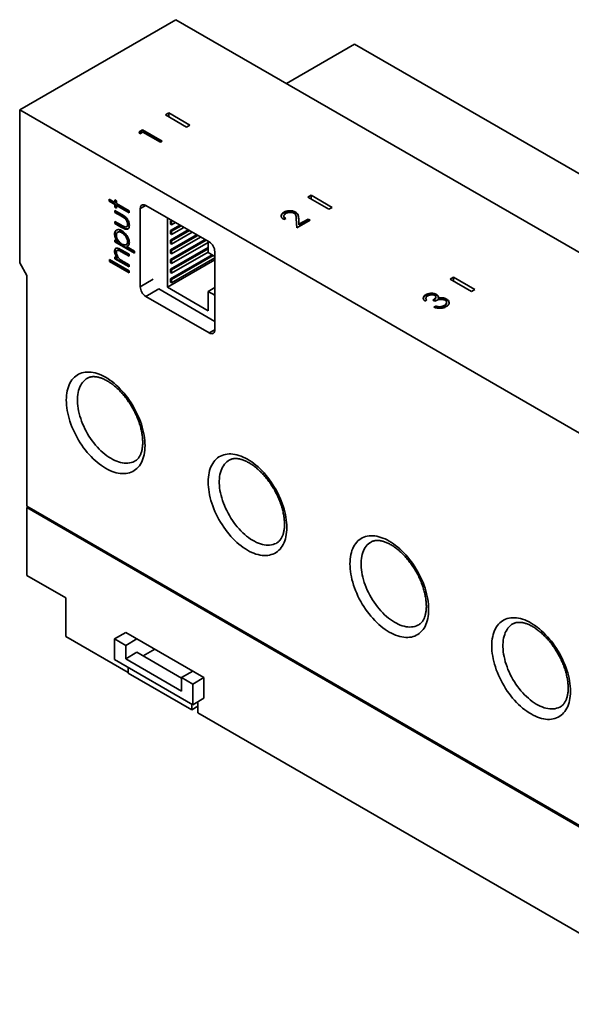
# Paper-space layout 'Blatt1' of a CAD drawing. Header units: millimetres. Extents: x 5 to 589, y 4 to 401.
# Tile 2 of 11: x 5 to 75, y 77 to 201. Entities that reach past the tile are written whole.
import ezdxf

# ---------------------------------------------------------------- set-up
doc = ezdxf.new("R2010")
doc.units = ezdxf.units.MM

psp = doc.layouts.new('Blatt1')

# ---------------------------------------------------------------- linework, layer by layer
at = {"color": 7, "linetype": 'Continuous', "lineweight": 35}
for p, q in [((4.97, 190.01), (24.76, 201.44)), ((239.72, 77.35), (24.76, 201.44)), ((47.39, 198.34), (38.77, 193.36)), ((47.39, 198.34), (262.35, 74.24)), ((4.97, 190.01), (4.97, 170.66)), ((219.93, 65.92), (4.97, 190.01)), ((23.85, 189.64), (23.42, 189.4)), ((26.53, 188.09), (23.85, 189.64)), ((23.85, 189.15), (23.85, 189.64)), ((23.42, 189.4), (26.11, 187.85)), ((20.08, 187.23), (20.54, 187.49)), ((20.19, 187), (20.08, 187.23)), ((20.11, 187.16), (20.54, 187.41)), ((20.57, 187.22), (20.19, 187)), ((20.54, 187.49), (23.01, 186.06)), ((20.54, 187.41), (20.54, 187.49)), ((20.54, 187.41), (22.94, 186.02)), ((22.79, 185.93), (20.57, 187.22)), ((26.11, 187.85), (26.53, 188.09)), ((23.01, 186.06), (22.79, 185.93)), ((16.29, 178.71), (17.02, 178.29)), ((16.29, 178.45), (16.29, 178.71)), ((16.36, 178.49), (16.29, 178.45)), ((17.02, 178.03), (16.29, 178.45)), ((16.36, 178.49), (16.36, 178.67)), ((17.09, 178.07), (16.36, 178.49)), ((17.02, 178.62), (17.24, 178.49)), ((17.02, 178.29), (17.02, 178.62)), ((17.09, 178.33), (17.02, 178.29)), ((17.09, 178.33), (17.09, 178.58)), ((17.24, 178.49), (17.24, 178.16)), ((41.88, 179.24), (41.45, 178.99)), ((41.45, 178.99), (44.14, 177.44)), ((44.56, 177.68), (41.88, 179.24)), ((41.88, 178.75), (41.88, 179.24)), ((17.09, 178.07), (17.02, 178.03)), ((17.02, 177.7), (17.02, 178.03)), ((17.09, 177.74), (17.02, 177.7)), ((17.24, 177.57), (17.02, 177.7)), ((17.02, 177.3), (17.9, 176.79)), ((17.02, 177.04), (17.02, 177.3)), ((17.09, 177.08), (17.02, 177.04)), ((17.85, 176.56), (17.02, 177.04)), ((17.09, 177.74), (17.09, 178.07)), ((17.24, 177.65), (17.09, 177.74)), ((17.09, 177.08), (17.09, 177.26)), ((17.93, 176.6), (17.09, 177.08)), ((17.24, 178.16), (18.82, 177.24)), ((17.31, 177.94), (17.24, 177.9)), ((17.24, 177.9), (17.24, 177.57)), ((18.82, 176.99), (17.24, 177.9)), ((18.82, 177.07), (17.31, 177.94)), ((18.82, 177.24), (18.82, 176.99)), ((20.95, 177.93), (20.24, 177.52)), ((20.24, 177.52), (20.24, 167.64)), ((28.97, 173.3), (20.95, 177.93)), ((38.43, 176.99), (38.43, 177.07)), ((39.91, 177), (39.91, 177.08)), ((44.14, 177.44), (44.56, 177.68)), ((17.02, 175.91), (17.85, 175.42)), ((17.02, 175.65), (17.02, 175.91)), ((17.09, 175.69), (17.09, 175.87)), ((17.93, 176.6), (17.85, 176.56)), ((18.37, 176.31), (18.3, 176.27)), ((23.67, 176.36), (23.67, 167.58)), ((24.2, 176.05), (24.07, 175.98)), ((24.07, 175.98), (24.07, 175.57)), ((24.21, 175.9), (24.07, 175.98)), ((24.34, 175.97), (24.21, 175.9)), ((24.21, 175.9), (24.21, 175.49)), ((24.21, 175.49), (24.69, 175.76)), ((38.42, 176.6), (38.42, 176.51)), ((38.67, 176.26), (38.44, 176.13)), ((40.06, 175.09), (40, 176.23)), ((41.74, 176.06), (40.06, 175.09)), ((40.3, 176.28), (40.34, 175.54)), ((40.3, 176.2), (40.3, 176.28)), ((40.3, 176.2), (40.34, 175.46)), ((40.34, 175.54), (41.49, 176.2)), ((40.34, 175.46), (41.49, 176.12)), ((41.49, 176.2), (41.74, 176.06)), ((41.49, 176.12), (41.49, 176.2)), ((41.49, 176.12), (41.67, 176.02)), ((17.09, 175.69), (17.02, 175.65)), ((17.88, 175.15), (17.02, 175.65)), ((17.95, 175.19), (17.09, 175.69)), ((17.45, 174.58), (17.38, 174.54)), ((17.95, 175.19), (17.88, 175.15)), ((17.99, 174.51), (17.92, 174.47)), ((18.5, 175.23), (18.57, 175.27)), ((18.7, 175.58), (18.63, 175.54)), ((24.21, 175.49), (24.07, 175.57)), ((25.26, 175.44), (24.07, 174.75)), ((26.32, 174.83), (24.07, 173.53)), ((24.07, 174.75), (24.07, 174.34)), ((24.21, 174.67), (24.07, 174.75)), ((25.4, 175.36), (24.21, 174.67)), ((24.21, 174.26), (25.75, 175.15)), ((26.46, 174.74), (24.21, 173.45)), ((24.21, 174.67), (24.21, 174.26)), ((24.21, 173.04), (26.82, 174.54)), ((40.34, 175.46), (40.34, 175.54)), ((17.06, 174.35), (16.98, 174.31)), ((17.02, 173.56), (17.35, 173.37)), ((17.02, 173.3), (17.02, 173.56)), ((17.09, 173.35), (17.02, 173.3)), ((19.49, 171.88), (17.02, 173.3)), ((17.09, 173.35), (17.09, 173.52)), ((19.49, 171.96), (17.09, 173.35)), ((17.42, 173.41), (17.35, 173.37)), ((18.7, 173.38), (18.63, 173.34)), ((24.21, 174.26), (24.07, 174.34)), ((24.07, 172.3), (27.38, 174.21)), ((24.07, 171.08), (28.44, 173.6)), ((24.07, 173.53), (24.07, 173.12)), ((24.21, 173.45), (24.07, 173.53)), ((24.21, 172.22), (27.52, 174.13)), ((27.88, 173.93), (24.21, 171.81)), ((24.21, 171), (28.58, 173.52)), ((24.21, 173.45), (24.21, 173.04)), ((28.83, 173.25), (24.21, 170.59)), ((28.83, 171.95), (28.83, 173.38)), ((17.06, 172.18), (16.98, 172.14)), ((17.38, 172.27), (17.31, 172.23)), ((17.63, 172.25), (17.56, 172.21)), ((17.9, 172.28), (18.82, 171.75)), ((18.04, 172.02), (17.97, 171.98)), ((18.82, 171.57), (18.04, 172.02)), ((18.46, 172.96), (18.53, 173)), ((18.57, 172.75), (18.5, 172.71)), ((18.5, 172.71), (19.49, 172.13)), ((18.66, 172.78), (18.57, 172.75)), ((19.49, 172.13), (19.49, 171.88)), ((24.21, 173.04), (24.07, 173.12)), ((24.07, 169.85), (28.83, 172.6)), ((24.07, 171.89), (24.07, 172.3)), ((24.21, 172.22), (24.07, 172.3)), ((24.21, 169.77), (28.83, 172.44)), ((24.21, 171.81), (24.21, 172.22)), ((28.83, 172.03), (24.21, 169.36)), ((29.68, 162.19), (29.68, 172.07)), ((16.35, 171.09), (18.82, 169.66)), ((16.35, 170.83), (16.35, 171.09)), ((16.42, 170.87), (16.35, 170.83)), ((18.82, 169.4), (16.35, 170.83)), ((16.42, 170.87), (16.42, 171.05)), ((18.82, 169.48), (16.42, 170.87)), ((17.02, 171.44), (17.34, 171.25)), ((17.02, 171.18), (17.02, 171.44)), ((17.09, 171.22), (17.02, 171.18)), ((18.82, 170.14), (17.02, 171.18)), ((17.09, 171.22), (17.09, 171.4)), ((18.82, 170.22), (17.09, 171.22)), ((17.41, 171.29), (17.34, 171.25)), ((18.82, 171.49), (17.97, 171.98)), ((18.17, 170.77), (18.82, 170.39)), ((18.82, 171.75), (18.82, 171.49)), ((29.68, 171.05), (23.67, 167.58)), ((24.21, 171.81), (24.07, 171.89)), ((24.07, 168.63), (29.33, 171.66)), ((24.07, 170.67), (24.07, 171.08)), ((24.21, 171), (24.07, 171.08)), ((24.21, 168.55), (29.47, 171.58)), ((29.68, 171.29), (24.21, 168.14)), ((24.21, 170.59), (24.21, 171)), ((29.68, 171.46), (28.83, 171.95)), ((4.97, 170.66), (5.88, 169.07)), ((18.82, 170.39), (18.82, 170.14)), ((18.82, 169.66), (18.82, 169.4)), ((24.21, 170.59), (24.07, 170.67)), ((24.07, 169.45), (24.07, 169.85)), ((24.21, 169.77), (24.07, 169.85)), ((24.21, 169.36), (24.21, 169.77)), ((5.88, 169.07), (5.88, 139.84)), ((21.87, 168.58), (20.24, 167.64)), ((24.21, 169.36), (24.07, 169.45)), ((24.07, 168.22), (24.07, 168.63)), ((24.21, 168.55), (24.07, 168.63)), ((24.21, 168.14), (24.21, 168.55)), ((59.91, 168.83), (59.48, 168.58)), ((59.48, 168.58), (62.17, 167.03)), ((62.59, 167.27), (59.91, 168.83)), ((59.91, 168.34), (59.91, 168.83)), ((22.57, 167.35), (20.95, 166.42)), ((22.57, 167.35), (29.68, 163.25)), ((23.67, 167.58), (28.83, 164.6)), ((24.21, 168.14), (24.07, 168.22)), ((29.68, 167.54), (28.83, 167.05)), ((28.83, 164.6), (28.83, 167.05)), ((28.83, 167.05), (29.68, 166.56)), ((62.17, 167.03), (62.59, 167.27)), ((20.95, 166.42), (28.97, 161.78)), ((56.51, 165.96), (56.28, 165.83)), ((56.39, 166.54), (56.39, 166.62)), ((56.42, 166.18), (56.42, 166.1)), ((57.55, 165.79), (57.3, 165.94)), ((57.66, 166.27), (57.66, 166.35)), ((57.75, 166.59), (57.75, 166.67)), ((57.97, 166.13), (57.97, 166.21)), ((58.45, 166.16), (58.45, 166.24)), ((59.04, 165.99), (59.04, 166.07)), ((57.43, 165.06), (57.65, 165.19)), ((57.52, 165.03), (57.65, 165.11)), ((57.65, 165.11), (57.65, 165.19)), ((58.19, 165.02), (58.19, 165.1)), ((58.73, 165.18), (58.73, 165.27)), ((59.03, 165.56), (59.03, 165.65)), ((29.68, 162.19), (28.97, 161.78)), ((220.84, 15.74), (5.88, 139.84)), ((6.03, 139.75), (5.88, 139.67)), ((5.88, 139.67), (220.84, 15.58)), ((5.88, 139.67), (5.88, 131.1)), ((6.17, 139.67), (220.84, 15.74)), ((6.17, 139.67), (6.17, 139.67)), ((10.83, 128.24), (5.88, 131.1)), ((10.83, 123.34), (10.83, 128.24)), ((18.4, 123.87), (16.99, 123.06)), ((28.3, 118.16), (18.4, 123.87)), ((18.69, 118.81), (10.83, 123.34)), ((16.99, 120.44), (16.99, 123.06)), ((16.99, 123.06), (18.4, 122.24)), ((19.81, 123.06), (18.4, 122.24)), ((18.4, 120.55), (18.4, 122.24)), ((18.4, 120.55), (19.81, 121.36)), ((25.47, 118.1), (19.81, 121.36)), ((22.08, 121.75), (20.61, 120.9)), ((26.89, 114.73), (16.99, 120.44)), ((25.47, 116.46), (18.4, 120.55)), ((18.69, 119.46), (18.69, 118.73)), ((18.69, 118.73), (26.75, 114.08)), ((25.47, 118.16), (26.89, 118.97)), ((25.47, 116.46), (25.47, 118.16)), ((25.47, 118.16), (26.89, 117.34)), ((28.3, 118.16), (26.89, 117.34)), ((26.89, 117.34), (26.89, 114.73)), ((28.3, 115.55), (28.3, 118.16)), ((26.75, 114.81), (26.75, 114.08)), ((28.3, 115.55), (26.89, 114.73)), ((27.52, 113.71), (27.52, 115.1)), ((27.52, 114.52), (26.75, 114.08)), ((109.76, 66.23), (27.52, 113.71))]:
    psp.add_line(p, q, dxfattribs=at)
at = {"color": 7, "linetype": 'Continuous', "lineweight": 35, "flags": 128}
for points in [[(20.95, 177.93), (20.84, 177.98), (20.73, 178.01), (20.62, 178.02), (20.53, 178.01), (20.45, 177.98), (20.37, 177.92), (20.32, 177.85), (20.27, 177.75), (20.25, 177.64), (20.24, 177.52)], [(28.97, 161.78), (29.08, 161.73), (29.19, 161.7), (29.29, 161.69), (29.39, 161.7), (29.47, 161.73), (29.54, 161.79), (29.6, 161.86), (29.64, 161.96), (29.67, 162.07), (29.68, 162.19)], [(20.84, 147.53), (20.83, 147.23), (20.81, 146.93), (20.77, 146.64), (20.72, 146.36), (20.66, 146.1), (20.58, 145.85), (20.49, 145.61), (20.38, 145.38), (20.26, 145.17), (20.13, 144.98), (19.98, 144.8), (19.82, 144.64), (19.65, 144.49), (19.47, 144.36), (19.28, 144.25), (19.08, 144.16), (18.87, 144.09), (18.65, 144.03), (18.42, 143.99), (18.19, 143.98), (17.95, 143.98), (17.7, 144), (17.45, 144.04), (17.19, 144.09), (16.93, 144.17), (16.66, 144.26), (16.39, 144.38), (16.12, 144.51), (15.85, 144.65), (15.58, 144.82), (15.32, 145), (15.05, 145.2), (14.78, 145.41), (14.52, 145.63), (14.26, 145.87), (14.01, 146.13), (13.76, 146.39), (13.52, 146.67), (13.28, 146.96), (13.06, 147.26), (12.84, 147.57), (12.63, 147.89), (12.43, 148.21), (12.24, 148.54), (12.06, 148.88), (11.89, 149.22), (11.73, 149.56), (11.58, 149.91), (11.45, 150.26), (11.33, 150.61), (11.22, 150.95), (11.13, 151.3), (11.05, 151.64), (10.99, 151.98), (10.94, 152.32), (10.9, 152.65), (10.88, 152.97), (10.87, 153.29), (10.88, 153.6), (10.9, 153.89), (10.94, 154.18), (10.99, 154.46), (11.05, 154.72), (11.13, 154.98), (11.22, 155.21), (11.33, 155.44), (11.45, 155.65), (11.58, 155.84), (11.73, 156.02), (11.89, 156.19), (12.06, 156.33), (12.24, 156.46), (12.43, 156.57), (12.63, 156.66), (12.84, 156.73), (13.06, 156.79), (13.28, 156.83), (13.52, 156.84), (13.76, 156.84), (14.01, 156.82), (14.26, 156.78), (14.52, 156.73), (14.78, 156.65), (15.05, 156.56), (15.32, 156.44), (15.58, 156.31), (15.85, 156.17), (16.12, 156), (16.39, 155.82), (16.66, 155.63), (16.93, 155.41), (17.19, 155.19), (17.45, 154.95), (17.7, 154.69), (17.95, 154.43), (18.19, 154.15), (18.42, 153.86), (18.65, 153.56), (18.87, 153.25), (19.08, 152.93), (19.28, 152.61), (19.47, 152.28), (19.65, 151.94), (19.82, 151.6), (19.98, 151.26), (20.13, 150.91), (20.26, 150.56), (20.38, 150.22), (20.49, 149.87), (20.58, 149.52), (20.66, 149.18), (20.72, 148.84), (20.77, 148.5), (20.81, 148.17), (20.83, 147.85), (20.84, 147.53)], [(13.54, 156.06), (13.39, 155.96), (13.22, 155.83), (13.07, 155.69), (12.93, 155.53), (12.81, 155.35), (12.69, 155.16), (12.59, 154.95), (12.51, 154.73), (12.43, 154.49), (12.37, 154.24), (12.33, 153.98), (12.3, 153.71), (12.29, 153.43), (12.29, 153.14), (12.3, 152.84), (12.33, 152.54), (12.37, 152.23), (12.43, 151.91), (12.51, 151.59), (12.59, 151.27), (12.69, 150.95), (12.81, 150.62), (12.93, 150.3), (13.07, 149.98), (13.22, 149.66), (13.39, 149.34), (13.56, 149.03), (13.74, 148.73), (13.94, 148.43), (14.14, 148.15), (14.35, 147.87), (14.57, 147.6), (14.8, 147.34), (15.03, 147.09), (15.26, 146.86), (15.51, 146.64), (15.75, 146.44), (16, 146.25), (16.25, 146.07), (16.5, 145.92), (16.75, 145.77), (17, 145.65), (17.25, 145.55), (17.5, 145.46), (17.74, 145.39), (17.98, 145.34), (18.21, 145.31), (18.44, 145.3), (18.66, 145.3), (18.88, 145.33), (19.09, 145.37), (19.28, 145.44), (19.47, 145.52), (19.59, 145.58)], [(38.8, 137.16), (38.79, 136.86), (38.77, 136.56), (38.73, 136.27), (38.68, 135.99), (38.62, 135.73), (38.54, 135.48), (38.45, 135.24), (38.34, 135.01), (38.22, 134.8), (38.09, 134.61), (37.94, 134.43), (37.78, 134.27), (37.61, 134.12), (37.43, 133.99), (37.24, 133.88), (37.04, 133.79), (36.83, 133.72), (36.61, 133.66), (36.39, 133.63), (36.15, 133.61), (35.91, 133.61), (35.66, 133.63), (35.41, 133.67), (35.15, 133.73), (34.89, 133.8), (34.62, 133.9), (34.35, 134.01), (34.09, 134.14), (33.82, 134.29), (33.55, 134.45), (33.28, 134.63), (33.01, 134.83), (32.74, 135.04), (32.48, 135.27), (32.22, 135.51), (31.97, 135.76), (31.72, 136.03), (31.48, 136.3), (31.25, 136.59), (31.02, 136.89), (30.8, 137.2), (30.59, 137.52), (30.39, 137.84), (30.2, 138.17), (30.02, 138.51), (29.85, 138.85), (29.69, 139.19), (29.54, 139.54), (29.41, 139.89), (29.29, 140.24), (29.18, 140.58), (29.09, 140.93), (29.01, 141.28), (28.95, 141.62), (28.9, 141.95), (28.86, 142.28), (28.84, 142.6), (28.83, 142.92), (28.84, 143.23), (28.86, 143.53), (28.9, 143.81), (28.95, 144.09), (29.01, 144.36), (29.09, 144.61), (29.18, 144.85), (29.29, 145.07), (29.41, 145.28), (29.54, 145.48), (29.69, 145.65), (29.85, 145.82), (30.02, 145.96), (30.2, 146.09), (30.39, 146.2), (30.59, 146.29), (30.8, 146.37), (31.02, 146.42), (31.25, 146.46), (31.48, 146.48), (31.72, 146.48), (31.97, 146.46), (32.22, 146.42), (32.48, 146.36), (32.74, 146.28), (33.01, 146.19), (33.28, 146.08), (33.55, 145.95), (33.82, 145.8), (34.09, 145.63), (34.35, 145.45), (34.62, 145.26), (34.89, 145.05), (35.15, 144.82), (35.41, 144.58), (35.66, 144.32), (35.91, 144.06), (36.15, 143.78), (36.39, 143.49), (36.61, 143.19), (36.83, 142.88), (37.04, 142.57), (37.24, 142.24), (37.43, 141.91), (37.61, 141.58), (37.78, 141.23), (37.94, 140.89), (38.09, 140.54), (38.22, 140.2), (38.34, 139.85), (38.45, 139.5), (38.54, 139.15), (38.62, 138.81), (38.68, 138.47), (38.73, 138.13), (38.77, 137.8), (38.79, 137.48), (38.8, 137.16)], [(31.5, 145.69), (31.35, 145.59), (31.18, 145.47), (31.03, 145.32), (30.89, 145.16), (30.77, 144.98), (30.65, 144.79), (30.55, 144.58), (30.47, 144.36), (30.39, 144.12), (30.33, 143.88), (30.29, 143.62), (30.26, 143.34), (30.25, 143.06), (30.25, 142.77), (30.26, 142.48), (30.29, 142.17), (30.33, 141.86), (30.39, 141.54), (30.47, 141.22), (30.55, 140.9), (30.65, 140.58), (30.77, 140.25), (30.89, 139.93), (31.03, 139.61), (31.18, 139.29), (31.35, 138.97), (31.52, 138.67), (31.7, 138.36), (31.9, 138.06), (32.1, 137.78), (32.31, 137.5), (32.53, 137.23), (32.76, 136.97), (32.99, 136.73), (33.22, 136.49), (33.47, 136.27), (33.71, 136.07), (33.96, 135.88), (34.21, 135.7), (34.46, 135.55), (34.71, 135.41), (34.96, 135.28), (35.21, 135.18), (35.46, 135.09), (35.7, 135.02), (35.94, 134.97), (36.17, 134.94), (36.4, 134.93), (36.62, 134.93), (36.84, 134.96), (37.05, 135), (37.25, 135.07), (37.43, 135.15), (37.55, 135.21)], [(56.76, 126.8), (56.75, 126.49), (56.73, 126.19), (56.7, 125.9), (56.64, 125.63), (56.58, 125.36), (56.5, 125.11), (56.41, 124.87), (56.3, 124.64), (56.18, 124.43), (56.05, 124.24), (55.9, 124.06), (55.74, 123.9), (55.58, 123.75), (55.39, 123.63), (55.2, 123.52), (55, 123.42), (54.79, 123.35), (54.57, 123.29), (54.35, 123.26), (54.11, 123.24), (53.87, 123.24), (53.62, 123.26), (53.37, 123.3), (53.11, 123.36), (52.85, 123.43), (52.58, 123.53), (52.31, 123.64), (52.05, 123.77), (51.78, 123.92), (51.51, 124.08), (51.24, 124.26), (50.97, 124.46), (50.7, 124.67), (50.44, 124.9), (50.18, 125.14), (49.93, 125.39), (49.68, 125.66), (49.44, 125.94), (49.21, 126.22), (48.98, 126.52), (48.76, 126.83), (48.55, 127.15), (48.35, 127.47), (48.16, 127.8), (47.98, 128.14), (47.81, 128.48), (47.65, 128.83), (47.5, 129.17), (47.37, 129.52), (47.25, 129.87), (47.14, 130.22), (47.05, 130.56), (46.97, 130.91), (46.91, 131.25), (46.86, 131.58), (46.82, 131.91), (46.8, 132.24), (46.79, 132.55), (46.8, 132.86), (46.82, 133.16), (46.86, 133.45), (46.91, 133.72), (46.97, 133.99), (47.05, 134.24), (47.14, 134.48), (47.25, 134.7), (47.37, 134.91), (47.5, 135.11), (47.65, 135.29), (47.81, 135.45), (47.98, 135.59), (48.16, 135.72), (48.35, 135.83), (48.55, 135.92), (48.76, 136), (48.98, 136.05), (49.21, 136.09), (49.44, 136.11), (49.68, 136.11), (49.93, 136.09), (50.18, 136.05), (50.44, 135.99), (50.7, 135.91), (50.97, 135.82), (51.24, 135.71), (51.51, 135.58), (51.78, 135.43), (52.05, 135.27), (52.31, 135.09), (52.58, 134.89), (52.85, 134.68), (53.11, 134.45), (53.37, 134.21), (53.62, 133.96), (53.87, 133.69), (54.11, 133.41), (54.35, 133.12), (54.57, 132.82), (54.79, 132.51), (55, 132.2), (55.2, 131.87), (55.39, 131.54), (55.58, 131.21), (55.74, 130.87), (55.9, 130.52), (56.05, 130.18), (56.18, 129.83), (56.3, 129.48), (56.41, 129.13), (56.5, 128.78), (56.58, 128.44), (56.64, 128.1), (56.7, 127.77), (56.73, 127.44), (56.75, 127.11), (56.76, 126.8)], [(49.46, 135.32), (49.31, 135.22), (49.14, 135.1), (48.99, 134.95), (48.85, 134.79), (48.73, 134.61), (48.61, 134.42), (48.51, 134.21), (48.43, 133.99), (48.35, 133.76), (48.29, 133.51), (48.25, 133.25), (48.22, 132.98), (48.21, 132.7), (48.21, 132.41), (48.22, 132.11), (48.25, 131.8), (48.29, 131.49), (48.35, 131.18), (48.43, 130.86), (48.51, 130.53), (48.61, 130.21), (48.73, 129.89), (48.85, 129.56), (48.99, 129.24), (49.14, 128.92), (49.31, 128.61), (49.48, 128.3), (49.66, 127.99), (49.86, 127.7), (50.06, 127.41), (50.27, 127.13), (50.49, 126.86), (50.72, 126.6), (50.95, 126.36), (51.18, 126.12), (51.43, 125.9), (51.67, 125.7), (51.92, 125.51), (52.17, 125.34), (52.42, 125.18), (52.67, 125.04), (52.92, 124.91), (53.17, 124.81), (53.42, 124.72), (53.66, 124.65), (53.9, 124.6), (54.13, 124.57), (54.36, 124.56), (54.59, 124.57), (54.8, 124.59), (55.01, 124.64), (55.21, 124.7), (55.39, 124.78), (55.51, 124.84)], [(74.72, 116.43), (74.71, 116.12), (74.69, 115.82), (74.66, 115.53), (74.6, 115.26), (74.54, 114.99), (74.46, 114.74), (74.37, 114.5), (74.26, 114.28), (74.14, 114.07), (74.01, 113.87), (73.86, 113.69), (73.7, 113.53), (73.54, 113.39), (73.36, 113.26), (73.16, 113.15), (72.96, 113.05), (72.75, 112.98), (72.53, 112.93), (72.31, 112.89), (72.07, 112.87), (71.83, 112.87), (71.58, 112.89), (71.33, 112.93), (71.07, 112.99), (70.81, 113.06), (70.54, 113.16), (70.28, 113.27), (70.01, 113.4), (69.74, 113.55), (69.47, 113.71), (69.2, 113.89), (68.93, 114.09), (68.66, 114.3), (68.4, 114.53), (68.14, 114.77), (67.89, 115.02), (67.64, 115.29), (67.4, 115.57), (67.17, 115.86), (66.94, 116.16), (66.72, 116.46), (66.51, 116.78), (66.31, 117.11), (66.12, 117.44), (65.94, 117.77), (65.77, 118.11), (65.61, 118.46), (65.46, 118.8), (65.33, 119.15), (65.21, 119.5), (65.11, 119.85), (65.01, 120.19), (64.93, 120.54), (64.87, 120.88), (64.82, 121.21), (64.78, 121.54), (64.76, 121.87), (64.75, 122.18), (64.76, 122.49), (64.78, 122.79), (64.82, 123.08), (64.87, 123.35), (64.93, 123.62), (65.01, 123.87), (65.11, 124.11), (65.21, 124.33), (65.33, 124.54), (65.46, 124.74), (65.61, 124.92), (65.77, 125.08), (65.94, 125.23), (66.12, 125.35), (66.31, 125.46), (66.51, 125.56), (66.72, 125.63), (66.94, 125.69), (67.17, 125.72), (67.4, 125.74), (67.64, 125.74), (67.89, 125.72), (68.14, 125.68), (68.4, 125.62), (68.66, 125.55), (68.93, 125.45), (69.2, 125.34), (69.47, 125.21), (69.74, 125.06), (70.01, 124.9), (70.28, 124.72), (70.54, 124.52), (70.81, 124.31), (71.07, 124.08), (71.33, 123.84), (71.58, 123.59), (71.83, 123.32), (72.07, 123.04), (72.31, 122.75), (72.53, 122.46), (72.75, 122.15), (72.96, 121.83), (73.16, 121.51), (73.36, 121.17), (73.54, 120.84), (73.7, 120.5), (73.86, 120.15), (74.01, 119.81), (74.14, 119.46), (74.26, 119.11), (74.37, 118.76), (74.46, 118.42), (74.54, 118.07), (74.6, 117.73), (74.66, 117.4), (74.69, 117.07), (74.71, 116.74), (74.72, 116.43)], [(67.42, 124.95), (67.27, 124.86), (67.1, 124.73), (66.95, 124.59), (66.81, 124.42), (66.69, 124.25), (66.57, 124.05), (66.47, 123.85), (66.39, 123.62), (66.31, 123.39), (66.26, 123.14), (66.21, 122.88), (66.18, 122.61), (66.17, 122.33), (66.17, 122.04), (66.18, 121.74), (66.21, 121.43), (66.26, 121.12), (66.31, 120.81), (66.39, 120.49), (66.47, 120.17), (66.57, 119.84), (66.69, 119.52), (66.81, 119.19), (66.95, 118.87), (67.1, 118.55), (67.27, 118.24), (67.44, 117.93), (67.62, 117.62), (67.82, 117.33), (68.02, 117.04), (68.23, 116.76), (68.45, 116.49), (68.68, 116.23), (68.91, 115.99), (69.15, 115.76), (69.39, 115.54), (69.63, 115.33), (69.88, 115.14), (70.13, 114.97), (70.38, 114.81), (70.63, 114.67), (70.88, 114.55), (71.13, 114.44), (71.38, 114.35), (71.62, 114.28), (71.86, 114.23), (72.09, 114.2), (72.32, 114.19), (72.55, 114.2), (72.76, 114.22), (72.97, 114.27), (73.17, 114.33), (73.36, 114.41), (73.47, 114.47)]]:
    psp.add_lwpolyline(points, dxfattribs=at)
at = {"color": 7, "linetype": 'Continuous', "lineweight": 35}
for centre, start, end in [((28.15, 172.01), 2.3869, 57.6131), ((21.76, 167.7), 182.3869, 237.6131)]:
    psp.add_arc(centre, 1.53, start, end, dxfattribs=at)
for points, knots in [([(38.44, 176.13), (38.39, 176.17), (38.28, 176.24), (38.16, 176.37), (38.09, 176.52), (38.08, 176.67), (38.13, 176.82), (38.25, 176.96), (38.37, 177.03), (38.43, 177.07)], [0, 0, 0, 0, 0.140102, 0.280113, 0.420101, 0.560142, 0.706756, 0.853337, 1, 1, 1, 1]), ([(38.43, 177.07), (38.48, 177.1), (38.6, 177.16), (38.81, 177.23), (39.03, 177.26), (39.27, 177.26), (39.5, 177.23), (39.73, 177.17), (39.85, 177.11), (39.91, 177.08)], [0, 0, 0, 0, 0.140087, 0.280066, 0.420042, 0.560043, 0.706711, 0.853322, 1, 1, 1, 1]), ([(38.43, 176.99), (38.48, 177.02), (38.6, 177.08), (38.81, 177.14), (39.03, 177.18), (39.27, 177.18), (39.5, 177.15), (39.73, 177.09), (39.85, 177.03), (39.91, 177)], [0, 0, 0, 0, 0.140087, 0.280066, 0.420042, 0.560043, 0.706711, 0.853322, 1, 1, 1, 1]), ([(39.71, 176.94), (39.67, 176.96), (39.59, 177), (39.44, 177.04), (39.28, 177.06), (39.11, 177.05), (38.95, 177.03), (38.79, 176.98), (38.71, 176.94), (38.67, 176.92)], [0, 0, 0, 0, 0.139987, 0.27988, 0.419909, 0.55997, 0.706603, 0.853252, 1, 1, 1, 1]), ([(39.91, 177.08), (39.97, 177.04), (40.09, 176.96), (40.2, 176.81), (40.26, 176.64), (40.28, 176.46), (40.29, 176.34), (40.3, 176.28)], [0, 0, 0, 0, 0.186485, 0.372969, 0.559666, 0.779816, 1, 1, 1, 1]), ([(39.91, 177), (39.97, 176.96), (40.09, 176.88), (40.2, 176.73), (40.26, 176.56), (40.28, 176.38), (40.29, 176.26), (40.3, 176.2)], [0, 0, 0, 0, 0.186485, 0.372969, 0.559666, 0.779816, 1, 1, 1, 1]), ([(18.3, 176.27), (18.25, 176.3), (18.17, 176.36), (18.03, 176.46), (17.92, 176.52), (17.85, 176.56)], [0, 0, 0, 0, 0.279754, 0.559843, 1, 1, 1, 1]), ([(17.9, 176.79), (17.95, 176.76), (18.05, 176.7), (18.2, 176.6), (18.35, 176.48), (18.5, 176.34), (18.63, 176.17), (18.73, 175.98), (18.81, 175.78), (18.85, 175.59), (18.85, 175.47), (18.86, 175.41)], [0, 0, 0, 0, 0.112109, 0.224209, 0.336279, 0.448261, 0.560251, 0.670193, 0.78007, 0.889993, 1, 1, 1, 1]), ([(18.37, 176.31), (18.33, 176.34), (18.24, 176.41), (18.1, 176.5), (17.99, 176.56), (17.93, 176.6)], [0, 0, 0, 0, 0.279754, 0.559843, 1, 1, 1, 1]), ([(18.63, 175.54), (18.63, 175.59), (18.63, 175.68), (18.59, 175.83), (18.52, 175.98), (18.42, 176.14), (18.34, 176.22), (18.3, 176.27)], [0, 0, 0, 0, 0.1868317, 0.3735595, 0.5602907, 0.7801546, 1, 1, 1, 1]), ([(18.7, 175.58), (18.7, 175.63), (18.7, 175.72), (18.66, 175.87), (18.59, 176.02), (18.49, 176.18), (18.41, 176.27), (18.37, 176.31)], [0, 0, 0, 0, 0.1868317, 0.3735595, 0.5602907, 0.7801546, 1, 1, 1, 1]), ([(38.1, 176.59), (38.11, 176.64), (38.13, 176.74), (38.25, 176.88), (38.37, 176.95), (38.43, 176.99)], [0, 0, 0, 0, 0.313985, 0.656896, 1, 1, 1, 1]), ([(38.67, 176.92), (38.63, 176.89), (38.55, 176.84), (38.47, 176.75), (38.42, 176.65), (38.42, 176.54), (38.47, 176.44), (38.55, 176.34), (38.63, 176.29), (38.67, 176.26)], [0, 0, 0, 0, 0.140079, 0.280031, 0.419958, 0.5599, 0.706536, 0.853215, 1, 1, 1, 1]), ([(38.43, 176.51), (38.43, 176.5), (38.42, 176.44), (38.47, 176.36), (38.53, 176.28), (38.59, 176.24), (38.61, 176.22)], [0, 0, 0, 0, 0.158902, 0.50095, 0.843099, 1, 1, 1, 1]), ([(40, 176.23), (39.99, 176.3), (39.99, 176.44), (39.97, 176.62), (39.91, 176.76), (39.83, 176.86), (39.75, 176.91), (39.71, 176.94)], [0, 0, 0, 0, 0.280157, 0.560224, 0.706865, 0.853461, 1, 1, 1, 1]), ([(16.98, 174.31), (16.99, 174.37), (16.99, 174.49), (17.04, 174.63), (17.12, 174.74), (17.22, 174.82), (17.35, 174.87), (17.52, 174.88), (17.71, 174.83), (17.85, 174.76), (17.92, 174.73)], [0, 0, 0, 0, 0.112025, 0.223981, 0.335969, 0.448003, 0.560067, 0.706702, 0.853314, 1, 1, 1, 1]), ([(17.06, 174.35), (17.06, 174.41), (17.06, 174.53), (17.11, 174.67), (17.18, 174.77), (17.24, 174.81), (17.26, 174.82)], [0, 0, 0, 0, 0.275247, 0.550324, 0.825482, 1, 1, 1, 1]), ([(17.92, 174.47), (17.87, 174.49), (17.77, 174.55), (17.63, 174.58), (17.5, 174.58), (17.38, 174.55), (17.28, 174.46), (17.22, 174.34), (17.21, 174.22), (17.21, 174.17)], [0, 0, 0, 0, 0.140093, 0.28018, 0.420252, 0.56024, 0.706884, 0.853448, 1, 1, 1, 1]), ([(17.99, 174.51), (17.94, 174.54), (17.84, 174.59), (17.7, 174.62), (17.57, 174.62), (17.48, 174.6), (17.45, 174.58), (17.45, 174.58)], [0, 0, 0, 0, 0.248185, 0.496359, 0.744507, 0.992506, 1, 1, 1, 1]), ([(17.85, 175.42), (17.93, 175.38), (18.08, 175.29), (18.22, 175.24), (18.28, 175.21)], [0, 0, 0, 0, 0.560269, 1, 1, 1, 1]), ([(18.86, 175.41), (18.85, 175.35), (18.85, 175.22), (18.79, 175.06), (18.69, 174.95), (18.56, 174.9), (18.4, 174.91), (18.23, 174.97), (18.05, 175.05), (17.94, 175.12), (17.88, 175.15)], [0, 0, 0, 0, 0.125005, 0.249869, 0.374727, 0.499619, 0.624583, 0.749653, 0.874817, 1, 1, 1, 1]), ([(17.92, 174.73), (17.98, 174.69), (18.11, 174.61), (18.3, 174.44), (18.47, 174.23), (18.61, 174.02), (18.72, 173.81), (18.8, 173.62), (18.85, 173.42), (18.85, 173.3), (18.86, 173.24)], [0, 0, 0, 0, 0.140054, 0.280044, 0.419988, 0.560005, 0.670033, 0.780003, 0.889994, 1, 1, 1, 1]), ([(18.71, 174.98), (18.68, 174.97), (18.61, 174.94), (18.47, 174.95), (18.3, 175.01), (18.12, 175.09), (18.01, 175.16), (17.95, 175.19)], [0, 0, 0, 0, 0.136775, 0.352355, 0.568119, 0.784042, 1, 1, 1, 1]), ([(18.7, 173.38), (18.7, 173.44), (18.69, 173.56), (18.63, 173.75), (18.54, 173.94), (18.42, 174.12), (18.29, 174.27), (18.14, 174.41), (18.04, 174.48), (17.99, 174.51)], [0, 0, 0, 0, 0.139858, 0.279756, 0.41977, 0.55978, 0.706538, 0.853278, 1, 1, 1, 1]), ([(18.28, 175.21), (18.32, 175.2), (18.39, 175.19), (18.49, 175.21), (18.57, 175.28), (18.63, 175.39), (18.63, 175.49), (18.63, 175.54)], [0, 0, 0, 0, 0.186762, 0.373531, 0.560183, 0.780013, 1, 1, 1, 1]), ([(18.57, 175.27), (18.59, 175.29), (18.64, 175.32), (18.7, 175.43), (18.7, 175.53), (18.7, 175.58)], [0, 0, 0, 0, 0.259066, 0.6294, 1, 1, 1, 1]), ([(17.35, 173.37), (17.31, 173.42), (17.23, 173.53), (17.13, 173.71), (17.05, 173.9), (16.99, 174.11), (16.99, 174.24), (16.98, 174.31)], [0, 0, 0, 0, 0.186805, 0.373533, 0.560143, 0.780054, 1, 1, 1, 1]), ([(17.42, 173.41), (17.38, 173.46), (17.3, 173.57), (17.2, 173.75), (17.12, 173.94), (17.06, 174.15), (17.06, 174.29), (17.06, 174.35)], [0, 0, 0, 0, 0.186805, 0.373533, 0.560143, 0.780054, 1, 1, 1, 1]), ([(17.21, 174.17), (17.21, 174.11), (17.22, 173.99), (17.27, 173.8), (17.37, 173.61), (17.48, 173.43), (17.62, 173.27), (17.77, 173.13), (17.87, 173.07), (17.92, 173.04)], [0, 0, 0, 0, 0.139952, 0.279822, 0.419732, 0.559773, 0.706468, 0.85319, 1, 1, 1, 1]), ([(18.63, 173.34), (18.63, 173.4), (18.62, 173.52), (18.56, 173.71), (18.47, 173.9), (18.35, 174.07), (18.22, 174.23), (18.07, 174.37), (17.97, 174.44), (17.92, 174.47)], [0, 0, 0, 0, 0.139858, 0.279756, 0.41977, 0.55978, 0.706538, 0.853278, 1, 1, 1, 1]), ([(17.92, 173.04), (17.97, 173.01), (18.07, 172.96), (18.21, 172.92), (18.35, 172.92), (18.47, 172.96), (18.56, 173.05), (18.62, 173.17), (18.63, 173.29), (18.63, 173.34)], [0, 0, 0, 0, 0.140102, 0.280192, 0.420245, 0.560242, 0.706837, 0.853444, 1, 1, 1, 1]), ([(18.53, 173), (18.53, 173), (18.57, 173.02), (18.63, 173.09), (18.69, 173.21), (18.7, 173.33), (18.7, 173.38)], [0, 0, 0, 0, 0.011904, 0.34129, 0.670703, 1, 1, 1, 1]), ([(16.98, 172.14), (16.99, 172.18), (16.99, 172.25), (17.02, 172.35), (17.07, 172.44), (17.17, 172.51), (17.3, 172.53), (17.44, 172.5), (17.59, 172.44), (17.75, 172.37), (17.85, 172.31), (17.9, 172.28)], [0, 0, 0, 0, 0.083357, 0.166771, 0.250092, 0.374973, 0.499837, 0.624741, 0.749793, 0.874893, 1, 1, 1, 1]), ([(17.34, 171.25), (17.31, 171.3), (17.23, 171.4), (17.13, 171.57), (17.05, 171.75), (16.99, 171.95), (16.99, 172.07), (16.98, 172.14)], [0, 0, 0, 0, 0.186808, 0.373637, 0.560268, 0.780125, 1, 1, 1, 1]), ([(17.06, 172.18), (17.06, 172.22), (17.06, 172.29), (17.09, 172.39), (17.13, 172.47), (17.17, 172.49), (17.19, 172.5)], [0, 0, 0, 0, 0.266948, 0.534076, 0.800905, 1, 1, 1, 1]), ([(17.41, 171.29), (17.38, 171.34), (17.3, 171.44), (17.2, 171.61), (17.12, 171.79), (17.07, 171.99), (17.06, 172.12), (17.06, 172.18)], [0, 0, 0, 0, 0.186808, 0.373637, 0.560268, 0.780125, 1, 1, 1, 1]), ([(17.56, 172.21), (17.53, 172.22), (17.45, 172.25), (17.35, 172.25), (17.27, 172.21), (17.21, 172.11), (17.21, 172.02), (17.21, 171.97)], [0, 0, 0, 0, 0.186949, 0.373604, 0.560093, 0.779858, 1, 1, 1, 1]), ([(17.63, 172.25), (17.6, 172.26), (17.53, 172.29), (17.44, 172.3), (17.4, 172.27), (17.38, 172.26)], [0, 0, 0, 0, 0.385085, 0.769564, 1, 1, 1, 1]), ([(17.97, 171.98), (17.9, 172.03), (17.76, 172.11), (17.62, 172.18), (17.56, 172.21)], [0, 0, 0, 0, 0.560074, 1, 1, 1, 1]), ([(18.04, 172.02), (17.97, 172.07), (17.83, 172.15), (17.69, 172.22), (17.63, 172.25)], [0, 0, 0, 0, 0.560074, 1, 1, 1, 1]), ([(18.86, 173.24), (18.85, 173.18), (18.85, 173.08), (18.81, 172.94), (18.73, 172.83), (18.63, 172.75), (18.54, 172.72), (18.5, 172.71)], [0, 0, 0, 0, 0.186632, 0.373308, 0.559977, 0.77995, 1, 1, 1, 1]), ([(17.21, 171.97), (17.21, 171.91), (17.22, 171.8), (17.29, 171.61), (17.39, 171.42), (17.52, 171.23), (17.63, 171.13), (17.69, 171.08)], [0, 0, 0, 0, 0.186444, 0.373054, 0.559891, 0.779878, 1, 1, 1, 1]), ([(17.69, 171.08), (17.73, 171.05), (17.82, 170.98), (17.98, 170.88), (18.1, 170.81), (18.17, 170.77)], [0, 0, 0, 0, 0.279873, 0.559916, 1, 1, 1, 1]), ([(56.28, 165.83), (56.24, 165.88), (56.15, 165.97), (56.07, 166.13), (56.08, 166.28), (56.14, 166.41), (56.24, 166.53), (56.34, 166.59), (56.39, 166.62)], [0, 0, 0, 0, 0.186797, 0.373385, 0.559883, 0.706581, 0.853259, 1, 1, 1, 1]), ([(56.09, 166.12), (56.09, 166.15), (56.08, 166.22), (56.14, 166.33), (56.24, 166.45), (56.34, 166.51), (56.39, 166.54)], [0, 0, 0, 0, 0.1853902, 0.4569132, 0.7283978, 1, 1, 1, 1]), ([(56.39, 166.62), (56.44, 166.65), (56.54, 166.7), (56.73, 166.76), (56.94, 166.8), (57.15, 166.81), (57.37, 166.8), (57.58, 166.75), (57.7, 166.7), (57.75, 166.67)], [0, 0, 0, 0, 0.140057, 0.280153, 0.42023, 0.560225, 0.706846, 0.853468, 1, 1, 1, 1]), ([(56.39, 166.54), (56.44, 166.57), (56.54, 166.62), (56.73, 166.68), (56.94, 166.72), (57.15, 166.73), (57.37, 166.72), (57.58, 166.67), (57.7, 166.61), (57.75, 166.59)], [0, 0, 0, 0, 0.140057, 0.280153, 0.42023, 0.560225, 0.706846, 0.853468, 1, 1, 1, 1]), ([(56.64, 166.48), (56.6, 166.45), (56.52, 166.4), (56.44, 166.3), (56.41, 166.19), (56.43, 166.07), (56.48, 166), (56.51, 165.96)], [0, 0, 0, 0, 0.186773, 0.373499, 0.559949, 0.779792, 1, 1, 1, 1]), ([(56.42, 166.1), (56.42, 166.07), (56.43, 166.01), (56.46, 165.96), (56.47, 165.94)], [0, 0, 0, 0, 0.650276, 1, 1, 1, 1]), ([(57.53, 166.54), (57.48, 166.56), (57.38, 166.61), (57.19, 166.62), (57, 166.61), (56.81, 166.56), (56.7, 166.51), (56.64, 166.48)], [0, 0, 0, 0, 0.186168, 0.372615, 0.559497, 0.779559, 1, 1, 1, 1]), ([(57.3, 165.94), (57.37, 165.98), (57.5, 166.07), (57.61, 166.19), (57.66, 166.3), (57.66, 166.39), (57.62, 166.47), (57.56, 166.52), (57.53, 166.54)], [0, 0, 0, 0, 0.250164, 0.50014, 0.625282, 0.750279, 0.875161, 1, 1, 1, 1]), ([(57.36, 165.9), (57.41, 165.93), (57.52, 166), (57.61, 166.11), (57.66, 166.21), (57.66, 166.25), (57.66, 166.27)], [0, 0, 0, 0, 0.270935, 0.682113, 0.887956, 1, 1, 1, 1]), ([(58.84, 165.93), (58.79, 165.95), (58.7, 166), (58.52, 166.03), (58.34, 166.04), (58.14, 166.03), (57.93, 165.97), (57.74, 165.89), (57.62, 165.82), (57.55, 165.79)], [0, 0, 0, 0, 0.1248944, 0.2498309, 0.3748527, 0.4998089, 0.6662357, 0.83309, 1, 1, 1, 1]), ([(57.75, 166.67), (57.79, 166.65), (57.86, 166.6), (57.94, 166.52), (57.99, 166.42), (58, 166.32), (57.98, 166.24), (57.97, 166.21)], [0, 0, 0, 0, 0.186718, 0.373397, 0.560033, 0.77997, 1, 1, 1, 1]), ([(57.75, 166.59), (57.79, 166.56), (57.86, 166.52), (57.94, 166.43), (57.99, 166.36), (57.99, 166.31), (57.99, 166.29)], [0, 0, 0, 0, 0.27533, 0.550602, 0.825812, 1, 1, 1, 1]), ([(57.97, 166.21), (58.02, 166.22), (58.1, 166.23), (58.26, 166.25), (58.38, 166.24), (58.45, 166.24)], [0, 0, 0, 0, 0.280142, 0.560473, 1, 1, 1, 1]), ([(57.97, 166.13), (58.02, 166.13), (58.1, 166.15), (58.26, 166.17), (58.38, 166.16), (58.45, 166.16)], [0, 0, 0, 0, 0.280142, 0.560473, 1, 1, 1, 1]), ([(58.45, 166.24), (58.51, 166.23), (58.64, 166.22), (58.8, 166.18), (58.93, 166.13), (59, 166.09), (59.04, 166.07)], [0, 0, 0, 0, 0.279963, 0.559809, 0.779896, 1, 1, 1, 1]), ([(58.45, 166.16), (58.51, 166.15), (58.64, 166.14), (58.8, 166.1), (58.93, 166.05), (59, 166.01), (59.04, 165.99)], [0, 0, 0, 0, 0.279963, 0.559809, 0.779896, 1, 1, 1, 1]), ([(58.73, 165.27), (58.79, 165.3), (58.9, 165.37), (59, 165.49), (59.04, 165.62), (59.03, 165.74), (58.96, 165.85), (58.88, 165.9), (58.84, 165.93)], [0, 0, 0, 0, 0.1869061, 0.3735266, 0.5600762, 0.7068492, 0.85341, 1, 1, 1, 1]), ([(59.04, 166.07), (59.1, 166.03), (59.21, 165.96), (59.31, 165.82), (59.37, 165.67), (59.36, 165.52), (59.29, 165.37), (59.16, 165.23), (59.04, 165.15), (58.98, 165.12)], [0, 0, 0, 0, 0.1399342, 0.2799345, 0.4199832, 0.5599158, 0.7065748, 0.8532665, 1, 1, 1, 1]), ([(59.04, 165.99), (59.1, 165.95), (59.21, 165.88), (59.31, 165.74), (59.34, 165.65), (59.35, 165.6)], [0, 0, 0, 0, 0.340066, 0.680292, 1, 1, 1, 1]), ([(58.98, 165.12), (58.92, 165.09), (58.81, 165.02), (58.59, 164.95), (58.36, 164.91), (58.12, 164.9), (57.87, 164.93), (57.64, 164.98), (57.5, 165.04), (57.43, 165.06)], [0, 0, 0, 0, 0.140059, 0.280051, 0.420007, 0.55994, 0.706549, 0.853237, 1, 1, 1, 1]), ([(57.65, 165.19), (57.7, 165.18), (57.79, 165.15), (57.93, 165.12), (58.06, 165.1), (58.14, 165.1), (58.19, 165.1)], [0, 0, 0, 0, 0.280152, 0.560199, 0.780156, 1, 1, 1, 1]), ([(57.65, 165.11), (57.7, 165.09), (57.79, 165.06), (57.93, 165.04), (58.06, 165.02), (58.14, 165.02), (58.19, 165.02)], [0, 0, 0, 0, 0.280152, 0.560199, 0.780156, 1, 1, 1, 1]), ([(58.19, 165.1), (58.24, 165.11), (58.36, 165.12), (58.51, 165.16), (58.63, 165.21), (58.7, 165.25), (58.73, 165.27)], [0, 0, 0, 0, 0.279871, 0.559694, 0.779857, 1, 1, 1, 1]), ([(58.19, 165.02), (58.24, 165.03), (58.36, 165.04), (58.51, 165.08), (58.63, 165.13), (58.7, 165.17), (58.73, 165.18)], [0, 0, 0, 0, 0.279871, 0.559694, 0.779857, 1, 1, 1, 1]), ([(58.73, 165.18), (58.79, 165.22), (58.9, 165.29), (59, 165.41), (59.04, 165.51), (59.03, 165.56), (59.03, 165.56)], [0, 0, 0, 0, 0.323919, 0.647342, 0.970643, 1, 1, 1, 1]), ([(13.54, 156.06), (13.58, 156.08), (13.66, 156.13), (13.81, 156.18), (13.97, 156.22), (14.13, 156.25), (14.3, 156.26), (14.47, 156.25), (14.66, 156.23), (14.84, 156.2), (15.04, 156.15), (15.24, 156.09), (15.44, 156.02), (15.65, 155.92), (15.87, 155.82), (16.09, 155.7), (16.31, 155.56), (16.53, 155.41), (16.75, 155.25), (16.98, 155.07), (17.2, 154.88), (17.42, 154.67), (17.64, 154.46), (17.86, 154.23), (18.07, 153.99), (18.28, 153.74), (18.48, 153.48), (18.67, 153.21), (18.86, 152.94), (19.04, 152.65), (19.22, 152.37), (19.38, 152.07), (19.54, 151.77), (19.68, 151.47), (19.82, 151.17), (19.94, 150.86), (20.05, 150.56), (20.16, 150.26), (20.25, 149.95), (20.33, 149.66), (20.39, 149.36), (20.45, 149.07), (20.49, 148.79), (20.52, 148.51), (20.54, 148.25), (20.55, 148.06), (20.55, 147.96), (20.55, 147.94)], [0, 0, 0, 0, 0.0240908, 0.0519237, 0.0787764, 0.1043302, 0.1287399, 0.1522841, 0.175213, 0.1977191, 0.2199444, 0.2419919, 0.2639359, 0.2858295, 0.3077105, 0.3295974, 0.35151, 0.3734612, 0.3954589, 0.4175068, 0.4396062, 0.461756, 0.4839538, 0.506196, 0.5284784, 0.5507964, 0.5731448, 0.5955184, 0.6179118, 0.6403196, 0.6627363, 0.6851564, 0.7075735, 0.729981, 0.7523734, 0.7747453, 0.797091, 0.8194052, 0.8416825, 0.8639179, 0.8861065, 0.9082442, 0.9303273, 0.9523536, 0.9743222, 0.9950789, 1, 1, 1, 1]), ([(20.55, 147.94), (20.55, 147.9), (20.55, 147.77), (20.54, 147.57), (20.51, 147.34), (20.48, 147.12), (20.44, 146.91), (20.39, 146.72), (20.33, 146.54), (20.26, 146.37), (20.18, 146.22), (20.1, 146.08), (20.01, 145.95), (19.91, 145.83), (19.8, 145.73), (19.7, 145.64), (19.62, 145.6), (19.59, 145.58)], [0, 0, 0, 0, 0.034896, 0.101524, 0.168036, 0.234497, 0.300967, 0.367541, 0.434365, 0.501635, 0.569619, 0.638669, 0.709247, 0.781935, 0.857417, 0.936347, 1, 1, 1, 1]), ([(31.5, 145.69), (31.54, 145.71), (31.63, 145.76), (31.77, 145.81), (31.93, 145.85), (32.09, 145.88), (32.26, 145.89), (32.43, 145.88), (32.62, 145.87), (32.8, 145.83), (33, 145.79), (33.2, 145.72), (33.4, 145.65), (33.61, 145.56), (33.83, 145.45), (34.05, 145.33), (34.27, 145.19), (34.49, 145.04), (34.71, 144.88), (34.94, 144.7), (35.16, 144.51), (35.38, 144.31), (35.6, 144.09), (35.82, 143.86), (36.03, 143.62), (36.24, 143.37), (36.44, 143.11), (36.63, 142.85), (36.82, 142.57), (37, 142.29), (37.18, 142), (37.34, 141.7), (37.5, 141.41), (37.64, 141.1), (37.78, 140.8), (37.9, 140.5), (38.01, 140.19), (38.12, 139.89), (38.21, 139.59), (38.29, 139.29), (38.35, 138.99), (38.41, 138.7), (38.45, 138.42), (38.48, 138.14), (38.5, 137.88), (38.51, 137.69), (38.51, 137.59), (38.51, 137.57)], [0, 0, 0, 0, 0.024091, 0.051924, 0.078776, 0.10433, 0.12874, 0.152284, 0.175213, 0.197719, 0.219944, 0.241992, 0.263936, 0.28583, 0.307711, 0.329597, 0.35151, 0.373461, 0.395459, 0.417507, 0.439606, 0.461756, 0.483954, 0.506196, 0.528478, 0.550796, 0.573145, 0.595518, 0.617912, 0.64032, 0.662736, 0.685156, 0.707573, 0.729981, 0.752373, 0.774745, 0.797091, 0.819405, 0.841683, 0.863918, 0.886107, 0.908244, 0.930327, 0.952354, 0.974322, 0.995079, 1, 1, 1, 1]), ([(38.51, 137.57), (38.51, 137.53), (38.51, 137.4), (38.5, 137.2), (38.47, 136.97), (38.44, 136.75), (38.4, 136.54), (38.35, 136.35), (38.29, 136.17), (38.22, 136), (38.14, 135.85), (38.06, 135.71), (37.97, 135.58), (37.87, 135.47), (37.76, 135.36), (37.66, 135.28), (37.58, 135.23), (37.55, 135.21)], [0, 0, 0, 0, 0.0348958, 0.1015242, 0.1680362, 0.2344968, 0.3009666, 0.367541, 0.4343646, 0.5016351, 0.5696189, 0.6386693, 0.709247, 0.7819347, 0.8574169, 0.9363473, 1, 1, 1, 1]), ([(49.46, 135.32), (49.5, 135.34), (49.59, 135.39), (49.73, 135.44), (49.89, 135.49), (50.05, 135.51), (50.22, 135.52), (50.4, 135.52), (50.58, 135.5), (50.76, 135.46), (50.96, 135.42), (51.16, 135.35), (51.36, 135.28), (51.57, 135.19), (51.79, 135.08), (52.01, 134.96), (52.23, 134.83), (52.45, 134.68), (52.67, 134.51), (52.9, 134.33), (53.12, 134.14), (53.34, 133.94), (53.56, 133.72), (53.78, 133.49), (53.99, 133.25), (54.2, 133), (54.4, 132.74), (54.59, 132.48), (54.78, 132.2), (54.96, 131.92), (55.14, 131.63), (55.3, 131.34), (55.46, 131.04), (55.6, 130.74), (55.74, 130.43), (55.86, 130.13), (55.97, 129.82), (56.08, 129.52), (56.17, 129.22), (56.25, 128.92), (56.31, 128.62), (56.37, 128.33), (56.41, 128.05), (56.44, 127.77), (56.46, 127.51), (56.47, 127.32), (56.47, 127.22), (56.47, 127.2)], [0, 0, 0, 0, 0.024091, 0.051924, 0.078776, 0.10433, 0.12874, 0.152284, 0.175213, 0.197719, 0.219944, 0.241992, 0.263936, 0.28583, 0.307711, 0.329597, 0.35151, 0.373461, 0.395459, 0.417507, 0.439606, 0.461756, 0.483954, 0.506196, 0.528478, 0.550796, 0.573145, 0.595518, 0.617912, 0.64032, 0.662736, 0.685156, 0.707573, 0.729981, 0.752373, 0.774745, 0.797091, 0.819405, 0.841683, 0.863918, 0.886107, 0.908244, 0.930327, 0.952354, 0.974322, 0.995079, 1, 1, 1, 1]), ([(56.47, 127.2), (56.47, 127.16), (56.47, 127.03), (56.46, 126.83), (56.43, 126.6), (56.4, 126.38), (56.36, 126.17), (56.31, 125.98), (56.25, 125.8), (56.18, 125.63), (56.1, 125.48), (56.02, 125.34), (55.93, 125.21), (55.83, 125.1), (55.72, 124.99), (55.62, 124.91), (55.54, 124.86), (55.51, 124.84)], [0, 0, 0, 0, 0.034896, 0.101524, 0.168036, 0.234497, 0.300967, 0.367541, 0.434365, 0.501635, 0.569619, 0.638669, 0.709247, 0.781935, 0.857417, 0.936347, 1, 1, 1, 1]), ([(67.42, 124.95), (67.46, 124.98), (67.55, 125.02), (67.69, 125.08), (67.85, 125.12), (68.01, 125.14), (68.18, 125.15), (68.36, 125.15), (68.54, 125.13), (68.73, 125.1), (68.92, 125.05), (69.12, 124.99), (69.32, 124.91), (69.54, 124.82), (69.75, 124.71), (69.97, 124.59), (70.19, 124.46), (70.41, 124.31), (70.63, 124.14), (70.86, 123.96), (71.08, 123.77), (71.3, 123.57), (71.52, 123.35), (71.74, 123.12), (71.95, 122.89), (72.16, 122.64), (72.36, 122.38), (72.55, 122.11), (72.74, 121.83), (72.92, 121.55), (73.1, 121.26), (73.26, 120.97), (73.42, 120.67), (73.56, 120.37), (73.7, 120.06), (73.82, 119.76), (73.94, 119.45), (74.04, 119.15), (74.13, 118.85), (74.21, 118.55), (74.27, 118.26), (74.33, 117.97), (74.37, 117.68), (74.4, 117.41), (74.42, 117.14), (74.43, 116.95), (74.43, 116.85), (74.43, 116.84)], [0, 0, 0, 0, 0.0240908, 0.0519237, 0.0787764, 0.1043302, 0.1287399, 0.1522841, 0.175213, 0.1977191, 0.2199444, 0.2419919, 0.2639359, 0.2858295, 0.3077105, 0.3295974, 0.35151, 0.3734612, 0.3954589, 0.4175068, 0.4396062, 0.461756, 0.4839538, 0.506196, 0.5284784, 0.5507964, 0.5731448, 0.5955184, 0.6179118, 0.6403196, 0.6627363, 0.6851564, 0.7075735, 0.729981, 0.7523734, 0.7747453, 0.797091, 0.8194052, 0.8416825, 0.8639179, 0.8861065, 0.9082442, 0.9303273, 0.9523536, 0.9743222, 0.9950789, 1, 1, 1, 1]), ([(74.43, 116.84), (74.43, 116.79), (74.43, 116.66), (74.42, 116.46), (74.4, 116.23), (74.36, 116.01), (74.32, 115.8), (74.27, 115.61), (74.21, 115.43), (74.14, 115.26), (74.06, 115.11), (73.98, 114.97), (73.89, 114.84), (73.79, 114.73), (73.68, 114.63), (73.58, 114.54), (73.5, 114.5), (73.47, 114.48)], [0, 0, 0, 0, 0.034896, 0.101524, 0.168036, 0.234497, 0.300967, 0.367541, 0.434365, 0.501635, 0.569619, 0.638669, 0.709247, 0.781935, 0.857417, 0.936347, 1, 1, 1, 1])]:
    psp.add_open_spline(points, degree=3, knots=knots, dxfattribs=at)

doc.saveas('drawing.dxf')
